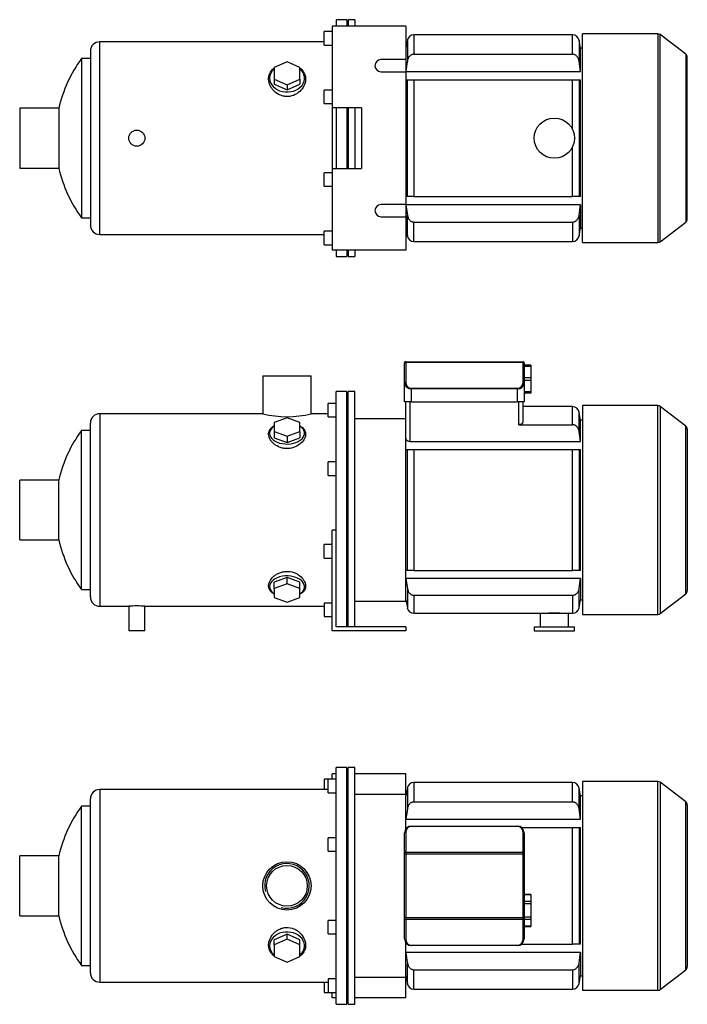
# Model space of a CAD drawing. Header units: millimetres. Extents: x 102 to 1175, y 32 to 775.
# Tile 1 of 2: x 102 to 599, y 42 to 775. Entities that reach past the tile are written whole.
import ezdxf

# ---------------------------------------------------------------- set-up
doc = ezdxf.new("R2010")
doc.units = ezdxf.units.MM
for name, color, linetype in [('BASETTA_MEC_80_T', 7, 'Continuous'), ('CARCASSA_MEC_80-', 7, 'Continuous'), ('COPRIVENTOLA_MEC', 7, 'Continuous'), ('CORPO_MH_3-5_[7]', 7, 'Continuous'), ('FLANGIA_MOTORE_T', 7, 'Continuous'), ('PIEDINO_MEC_80_I', 7, 'Continuous'), ('STAFFA_3-5-9_INT', 7, 'Continuous'), ('螺栓_：_六角头_-_M20.0', 7, 'Continuous')]:
    doc.layers.add(name, color=color, linetype=linetype)

# ---------------------------------------------------------------- blocks, each defined once
blk = doc.blocks.new('SE1')
at = {"layer": 'BASETTA_MEC_80_T', "color": 7, "linetype": 'Continuous'}
for p, q in [((388.3, 154.5), (388.3, 169.48)), ((389.1, 170.05), (389.1, 155.07)), ((393.3, 174.48), (472.3, 174.48)), ((393.3, 174.48), (393.3, 174.25)), ((472.3, 174.25), (393.3, 174.25)), ((472.3, 174.48), (472.3, 174.25)), ((476.5, 155.07), (476.5, 170.05)), ((477.3, 169.48), (477.3, 154.5)), ((388.3, 153.65), (388.3, 154.5)), ((389.1, 155.07), (476.5, 155.07)), ((389.1, 155.07), (389.1, 153.65)), ((476.5, 153.65), (476.5, 155.07)), ((477.3, 154.5), (477.3, 153.65)), ((388.3, 106.31), (388.3, 153.65)), ((389.1, 153.65), (388.3, 153.65)), ((476.5, 153.65), (389.1, 153.65)), ((389.1, 153.65), (389.1, 106.31)), ((476.5, 106.31), (476.5, 153.65)), ((477.3, 153.65), (476.5, 153.65)), ((477.3, 153.65), (477.3, 106.31)), ((388.3, 105.46), (388.3, 106.31)), ((389.1, 106.31), (388.3, 106.31)), ((388.3, 90.48), (388.3, 105.46)), ((389.1, 106.31), (476.5, 106.31)), ((389.1, 106.31), (389.1, 104.89)), ((476.5, 104.89), (389.1, 104.89)), ((389.1, 104.89), (389.1, 89.91)), ((476.5, 104.89), (476.5, 106.31)), ((477.3, 106.31), (476.5, 106.31)), ((476.5, 89.91), (476.5, 104.89)), ((477.3, 106.31), (477.3, 105.46)), ((477.3, 105.46), (477.3, 90.48)), ((393.3, 85.71), (472.3, 85.71)), ((393.3, 85.71), (393.3, 85.48)), ((472.3, 85.48), (393.3, 85.48)), ((472.3, 85.71), (472.3, 85.48))]:
    blk.add_line(p, q, dxfattribs=at)
for centre, radius, start, end in [((393.3, 169.48), 5, 90, 180), ((393.3, 170.05), 4.2, 90, 180), ((472.3, 169.48), 5, 0, 90), ((472.3, 170.05), 4.2, 0, 90), ((393.3, 90.48), 5, 180, 270), ((393.3, 89.91), 4.2, 180, 270), ((472.3, 90.48), 5, 270, 0), ((472.3, 89.91), 4.2, 270, 0)]:
    blk.add_arc(centre, radius, start, end, dxfattribs=at)
for centre, major_axis, start_param, end_param in [((389.1, 169.48), (-0.8, 0), 4.712389, 6.283185), ((476.5, 169.48), (0.8, 0), 0, 1.570796), ((389.1, 154.5), (0.8, 0), 1.570796, 3.141593), ((476.5, 154.5), (0.8, 0), 0, 1.570796), ((389.1, 105.46), (0.8, 0), 3.141593, 4.712389), ((476.5, 105.46), (0.8, 0), 4.712389, 6.283185), ((389.1, 90.48), (0.8, 0), 3.141593, 4.712389), ((476.5, 90.48), (-0.8, 0), 1.570796, 3.141593)]:
    blk.add_ellipse(centre, major_axis=major_axis, ratio=0.707107, start_param=start_param, end_param=end_param, dxfattribs=at)
at = {"layer": 'CARCASSA_MEC_80-', "color": 7, "linetype": 'Continuous'}
for p, q in [((395.26, 206.98), (395.26, 192.46)), ((513.34, 206.98), (395.26, 206.98)), ((513.34, 192.46), (513.34, 206.98)), ((390.34, 202.85), (389.3, 196.98)), ((390.34, 202.85), (390.34, 187.29)), ((518.27, 187.29), (518.27, 202.85)), ((519.3, 196.98), (518.27, 202.85)), ((395.26, 192.46), (513.34, 192.46)), ((519.3, 179.62), (519.3, 196.98)), ((520.8, 196.98), (519.3, 196.98)), ((390.34, 187.29), (389.3, 179.62)), ((519.3, 179.62), (518.27, 187.29)), ((389.3, 179.62), (519.3, 179.62)), ((475.3, 173.48), (513.34, 173.48)), ((513.34, 86.48), (513.34, 173.48)), ((513.34, 173.48), (518.27, 173.48)), ((518.27, 173.48), (519.3, 173.48)), ((518.27, 173.48), (518.27, 86.48)), ((519.3, 86.48), (519.3, 173.48)), ((475.3, 86.48), (513.34, 86.48)), ((518.27, 86.48), (513.34, 86.48)), ((519.3, 86.48), (518.27, 86.48)), ((519.3, 80.34), (389.3, 80.34)), ((518.27, 72.67), (519.3, 80.34)), ((519.3, 80.34), (519.3, 62.98)), ((390.34, 57.11), (390.34, 72.67)), ((395.26, 67.5), (513.34, 67.5)), ((395.26, 52.98), (395.26, 67.5)), ((513.34, 67.5), (513.34, 52.98)), ((518.27, 57.11), (518.27, 72.67)), ((389.3, 62.98), (390.34, 57.11)), ((518.27, 57.11), (519.3, 62.98)), ((519.3, 62.98), (520.8, 62.98)), ((395.26, 52.98), (513.34, 52.98))]:
    blk.add_line(p, q, dxfattribs=at)
for centre, start, end in [((395.26, 201.98), 90, 170), ((513.34, 201.98), 10, 90), ((395.26, 57.98), 190, 270), ((513.34, 57.98), 270, 350)]:
    blk.add_arc(centre, 5, start, end, dxfattribs=at)
for points, knots in [([(395.26, 192.46), (394.93, 192.46), (394.61, 192.42), (393.99, 192.27), (393.68, 192.16), (393.1, 191.87), (392.82, 191.69), (392.31, 191.29), (392.08, 191.06), (391.65, 190.57), (391.46, 190.31), (391.12, 189.75), (390.98, 189.47), (390.72, 188.87), (390.62, 188.56), (390.45, 187.93), (390.38, 187.62), (390.34, 187.29)], [0, 0, 0, 0, 0.125, 0.125, 0.25, 0.25, 0.375, 0.375, 0.5, 0.5, 0.625, 0.625, 0.75, 0.75, 0.875, 0.875, 1, 1, 1, 1]), ([(518.27, 187.29), (518.18, 187.94), (518.01, 188.56), (517.64, 189.45), (517.49, 189.75), (517.15, 190.3), (516.96, 190.56), (516.54, 191.05), (516.3, 191.28), (515.79, 191.69), (515.52, 191.86), (515.08, 192.08), (514.93, 192.15), (514.63, 192.26), (514.47, 192.31), (514, 192.42), (513.67, 192.46), (513.34, 192.46)], [0, 0, 0, 0, 0.25, 0.25, 0.375, 0.375, 0.5, 0.5, 0.625, 0.625, 0.75, 0.75, 0.8125, 0.8125, 0.875, 0.875, 1, 1, 1, 1]), ([(390.34, 72.67), (390.43, 72.02), (390.59, 71.4), (390.97, 70.51), (391.12, 70.21), (391.46, 69.66), (391.65, 69.4), (392.07, 68.91), (392.31, 68.68), (392.82, 68.27), (393.09, 68.1), (393.52, 67.88), (393.67, 67.81), (393.98, 67.7), (394.13, 67.65), (394.61, 67.54), (394.93, 67.5), (395.26, 67.5)], [0, 0, 0, 0, 0.25, 0.25, 0.375, 0.375, 0.5, 0.5, 0.625, 0.625, 0.75, 0.75, 0.8125, 0.8125, 0.875, 0.875, 1, 1, 1, 1]), ([(513.34, 67.5), (513.67, 67.5), (513.99, 67.54), (514.62, 67.69), (514.93, 67.8), (515.51, 68.09), (515.78, 68.27), (516.29, 68.67), (516.53, 68.9), (516.95, 69.39), (517.14, 69.65), (517.48, 70.21), (517.63, 70.49), (517.88, 71.09), (517.99, 71.4), (518.16, 72.03), (518.22, 72.34), (518.27, 72.67)], [0, 0, 0, 0, 0.125, 0.125, 0.25, 0.25, 0.375, 0.375, 0.5, 0.5, 0.625, 0.625, 0.75, 0.75, 0.875, 0.875, 1, 1, 1, 1])]:
    blk.add_open_spline(points, degree=3, knots=knots, dxfattribs=at)
blk.add_open_spline([(389.3, 80.34), (389.64, 77.78), (389.98, 75.22), (390.34, 72.67)], degree=3, dxfattribs=at)
at = {"layer": 'COPRIVENTOLA_MEC', "color": 7, "linetype": 'Continuous'}
for p, q in [((520.8, 207.73), (520.8, 52.23)), ((576.78, 207.73), (520.8, 207.73)), ((576.78, 52.23), (576.78, 207.73)), ((578.61, 207.11), (578.61, 52.85)), ((597.63, 192.52), (578.61, 207.11)), ((597.63, 67.44), (597.63, 192.52)), ((598.8, 190.14), (598.8, 69.82)), ((578.61, 52.85), (597.63, 67.44)), ((520.8, 52.23), (576.78, 52.23))]:
    blk.add_line(p, q, dxfattribs=at)
for centre, start, end in [((576.78, 204.73), 52.5, 90), ((595.8, 190.14), 0, 52.5), ((595.8, 69.82), 307.5, 0), ((576.78, 55.23), 270, 307.5)]:
    blk.add_arc(centre, 3, start, end, dxfattribs=at)
at = {"layer": 'CORPO_MH_3-5_[7]', "color": 7, "linetype": 'Continuous'}
for p, q in [((337.3, 41.73), (337.3, 218.23)), ((345.3, 218.23), (337.3, 218.23)), ((345.3, 41.73), (345.3, 218.23)), ((331.3, 199.35), (331.3, 209.35)), ((337.3, 209.35), (331.3, 209.35)), ((161.3, 201.73), (161.3, 58.23)), ((331.3, 201.73), (161.3, 201.73)), ((331.3, 199.35), (337.3, 199.35)), ((154.3, 65.23), (154.3, 194.73)), ((147.75, 70.73), (147.75, 189.23)), ((154.3, 189.23), (147.75, 189.23)), ((331.3, 155.79), (331.3, 165.79)), ((337.3, 165.79), (331.3, 165.79)), ((331.3, 155.79), (337.3, 155.79)), ((101.7, 107.73), (101.7, 152.23)), ((130.81, 152.23), (101.7, 152.23)), ((130.81, 107.73), (130.81, 152.23)), ((101.7, 107.73), (130.81, 107.73)), ((331.3, 94.17), (331.3, 104.17)), ((337.3, 104.17), (331.3, 104.17)), ((300.8, 93.99), (291.3, 89.67)), ((300.8, 90.29), (291.3, 85.97)), ((291.3, 85.97), (291.3, 89.67)), ((310.3, 89.67), (300.8, 93.99)), ((300.8, 90.29), (300.8, 93.99)), ((310.3, 85.97), (300.8, 90.29)), ((310.3, 85.97), (310.3, 89.67)), ((331.3, 94.17), (337.3, 94.17)), ((291.3, 85.97), (291.3, 77.33)), ((310.3, 77.33), (310.3, 85.97)), ((291.3, 77.33), (300.8, 73.01)), ((300.8, 73.01), (310.3, 77.33)), ((147.75, 70.73), (154.3, 70.73)), ((331.3, 60.61), (331.3, 50.61)), ((337.3, 60.61), (331.3, 60.61)), ((161.3, 58.23), (331.3, 58.23)), ((331.3, 50.61), (337.3, 50.61)), ((337.3, 41.73), (345.3, 41.73))]:
    blk.add_line(p, q, dxfattribs=at)
for radius in [18, 15.15]:
    blk.add_circle((300.7, 129.98), radius, dxfattribs=at)
for centre, radius, start, end in [((161.3, 194.73), 7, 90, 180), ((228.3, 129.98), 100, 143.66538, 167.14409), ((300.7, 129.98), 16.62, 255, 195), ((228.3, 129.98), 100, 192.85591, 216.33462), ((161.3, 65.23), 7, 180, 270)]:
    blk.add_arc(centre, radius, start, end, dxfattribs=at)
for start_param, end_param in [(2.390244, 6.283185), (0, 0.751348)]:
    blk.add_ellipse((300.8, 85.34), major_axis=(-13, 0), ratio=0.788011, start_param=start_param, end_param=end_param, dxfattribs=at)
blk.add_open_spline([(291.3, 77.59), (290.94, 77.86), (290.6, 78.14), (289.71, 78.97), (289.22, 79.55), (287.94, 81.41), (287.39, 82.78), (286.94, 85.74), (287.04, 87.26), (287.89, 90.33), (288.62, 91.83), (290.17, 93.92), (290.75, 94.57), (292.04, 95.79), (292.77, 96.35), (294.33, 97.34), (295.16, 97.76), (296.9, 98.44), (297.84, 98.69), (300.66, 99.13), (302.64, 99), (305.37, 98.21), (306.26, 97.85), (307.9, 96.98), (308.68, 96.47), (310.81, 94.75), (311.96, 93.38), (313.66, 90.47), (314.21, 88.92), (314.66, 85.87), (314.56, 84.34), (313.72, 81.53), (312.98, 80.21), (311.48, 78.55), (310.93, 78.06), (310.33, 77.61)], degree=3, knots=[0.1389216, 0.1389216, 0.1389216, 0.1389216, 0.15625, 0.15625, 0.1875, 0.1875, 0.25, 0.25, 0.3125, 0.3125, 0.375, 0.375, 0.40625, 0.40625, 0.4375, 0.4375, 0.46875, 0.46875, 0.5, 0.5, 0.5625, 0.5625, 0.59375, 0.59375, 0.625, 0.625, 0.6875, 0.6875, 0.75, 0.75, 0.8125, 0.8125, 0.875, 0.875, 0.9041554, 0.9041554, 0.9041554, 0.9041554], dxfattribs=at)
at = {"layer": 'FLANGIA_MOTORE_T', "color": 7, "linetype": 'Continuous'}
for p, q in [((346.3, 216.73), (345.3, 216.73)), ((346.3, 41.73), (346.3, 218.23)), ((351.3, 218.23), (346.3, 218.23)), ((351.3, 41.73), (351.3, 218.23)), ((389.3, 197.98), (351.3, 197.98)), ((389.3, 172.48), (389.3, 197.98)), ((389.3, 61.98), (389.3, 87.48)), ((351.3, 61.98), (389.3, 61.98)), ((345.3, 43.23), (346.3, 43.23)), ((346.3, 41.73), (351.3, 41.73))]:
    blk.add_line(p, q, dxfattribs=at)
at = {"layer": 'STAFFA_3-5-9_INT', "color": 7, "linetype": 'Continuous'}
for p, q in [((337.3, 213.48), (334.3, 213.48)), ((334.3, 209.35), (334.3, 213.48)), ((389.3, 213.48), (351.3, 213.48)), ((389.3, 197.98), (389.3, 213.48)), ((328.3, 209.35), (328.3, 201.73)), ((331.3, 209.35), (328.3, 209.35)), ((389.3, 46.48), (389.3, 61.98)), ((328.3, 58.23), (328.3, 50.61)), ((328.3, 50.61), (331.3, 50.61)), ((334.3, 46.48), (334.3, 50.61)), ((337.3, 46.48), (334.3, 46.48)), ((389.3, 46.48), (351.3, 46.48))]:
    blk.add_line(p, q, dxfattribs=at)
at = {"layer": '螺栓_：_六角头_-_M20.0', "color": 7, "linetype": 'Continuous'}
for p, q in [((482.3, 123.43), (477.3, 123.43)), ((482.3, 123.17), (477.3, 123.17)), ((482.3, 118.26), (477.3, 118.26)), ((482.3, 123.43), (482.3, 123.17)), ((482.3, 123.17), (482.3, 118.26)), ((482.3, 118.26), (482.3, 116.53)), ((482.3, 116.53), (477.3, 116.53)), ((482.3, 116.53), (482.3, 106.71)), ((482.3, 106.71), (477.3, 106.71)), ((482.3, 104.98), (477.3, 104.98)), ((482.3, 106.71), (482.3, 104.98)), ((482.3, 104.98), (482.3, 100.07)), ((482.3, 100.07), (477.3, 100.07)), ((477.3, 99.8), (482.3, 99.8)), ((482.3, 100.07), (482.3, 99.8))]:
    blk.add_line(p, q, dxfattribs=at)
blk = doc.blocks.new('SE2')
at = {"layer": 'BASETTA_MEC_80_T', "color": 7, "linetype": 'Continuous'}
for p, q in [((388.3, 519.37), (388.3, 519.72)), ((388.3, 504.39), (388.3, 519.37)), ((389.1, 520.52), (476.5, 520.52)), ((389.1, 520.52), (389.1, 519.93)), ((476.5, 519.93), (389.1, 519.93)), ((389.1, 519.93), (389.1, 504.95)), ((476.5, 519.93), (476.5, 520.52)), ((476.5, 504.95), (476.5, 519.93)), ((477.3, 519.72), (477.3, 519.37)), ((477.3, 519.37), (477.3, 504.39)), ((388.3, 490.52), (388.3, 504.39)), ((393.3, 500.75), (472.3, 500.75)), ((393.3, 500.75), (393.3, 500.19)), ((393.3, 500.19), (393.3, 490.52)), ((472.3, 500.19), (393.3, 500.19)), ((472.3, 500.75), (472.3, 500.19)), ((472.3, 490.52), (472.3, 500.19)), ((477.3, 504.39), (477.3, 490.52)), ((393.3, 490.52), (388.3, 490.52)), ((393.3, 490.52), (472.3, 490.52)), ((477.3, 490.52), (472.3, 490.52))]:
    blk.add_line(p, q, dxfattribs=at)
for centre, radius, start, end in [((389.1, 519.72), 0.8, 90, 180), ((476.5, 519.72), 0.8, 0, 90), ((393.3, 504.95), 4.2, 180, 270), ((472.3, 504.95), 4.2, 270, 0)]:
    blk.add_arc(centre, radius, start, end, dxfattribs=at)
for centre, major_axis, ratio, start_param, end_param in [((389.1, 519.37), (0.8, 0), 0.707107, 1.570796, 3.141593), ((476.5, 519.37), (0.8, 0), 0.707107, 0, 1.570796), ((389.1, 504.39), (0.8, 0), 0.707107, 1.570796, 3.141593), ((393.3, 504.39), (5, 0), 0.84, 3.141593, 4.712389), ((472.3, 504.39), (5, 0), 0.84, 4.712389, 6.283185), ((476.5, 504.39), (-0.8, 0), 0.707107, 3.141593, 4.712389)]:
    blk.add_ellipse(centre, major_axis=major_axis, ratio=ratio, start_param=start_param, end_param=end_param, dxfattribs=at)
at = {"layer": 'CARCASSA_MEC_80-', "color": 7, "linetype": 'Continuous'}
for p, q in [((389.3, 464.64), (389.3, 490.52)), ((392.3, 490.52), (392.3, 460.98)), ((473.3, 473.55), (473.3, 490.52)), ((476.3, 490.52), (476.3, 475.51)), ((513.34, 487.02), (476.3, 487.02)), ((513.34, 473.55), (513.34, 487.02)), ((518.27, 468.48), (518.27, 482.88)), ((519.3, 477.02), (518.27, 482.88)), ((519.3, 460.98), (519.3, 477.02)), ((520.8, 477.02), (519.3, 477.02)), ((473.3, 473.55), (513.34, 473.55)), ((519.3, 460.98), (518.27, 468.48)), ((389.3, 455.02), (390.34, 455.02)), ((390.34, 365.02), (390.34, 455.02)), ((390.34, 455.02), (395.26, 455.02)), ((392.3, 460.98), (519.3, 460.98)), ((395.26, 455.02), (513.34, 455.02)), ((395.26, 455.02), (395.26, 365.02)), ((513.34, 365.02), (513.34, 455.02)), ((513.34, 455.02), (518.27, 455.02)), ((518.27, 455.02), (519.3, 455.02)), ((518.27, 455.02), (518.27, 365.02)), ((519.3, 365.02), (519.3, 455.02)), ((390.34, 365.02), (389.3, 365.02)), ((395.26, 365.02), (390.34, 365.02)), ((395.26, 365.02), (513.34, 365.02)), ((518.27, 365.02), (513.34, 365.02)), ((519.3, 365.02), (518.27, 365.02)), ((519.3, 359.06), (389.3, 359.06)), ((389.3, 359.06), (390.34, 351.56)), ((518.27, 351.56), (519.3, 359.06)), ((519.3, 359.06), (519.3, 343.02)), ((390.34, 351.56), (390.34, 337.15)), ((395.26, 346.48), (513.34, 346.48)), ((395.26, 346.48), (395.26, 333.02)), ((513.34, 346.48), (513.34, 333.02)), ((518.27, 337.15), (518.27, 351.56)), ((389.3, 343.02), (390.34, 337.15)), ((518.27, 337.15), (519.3, 343.02)), ((519.3, 343.02), (520.8, 343.02)), ((395.26, 333.02), (489.3, 333.02)), ((510.3, 333.02), (513.34, 333.02))]:
    blk.add_line(p, q, dxfattribs=at)
for centre, radius, start, end in [((513.34, 482.02), 5, 10, 90), ((395.26, 338.02), 5, 190, 270), ((499.8, 256.2), 77.01, 85.9047, 94.0953), ((513.34, 338.02), 5, 270, 350)]:
    blk.add_arc(centre, radius, start, end, dxfattribs=at)
for points, knots in [([(476.3, 475.51), (476.3, 475.28), (476.24, 475.05), (476.04, 474.72), (475.96, 474.61), (475.76, 474.4), (475.64, 474.3), (475.38, 474.11), (475.23, 474.02), (474.91, 473.86), (474.74, 473.79), (474.35, 473.68), (474.15, 473.63), (473.74, 473.57), (473.52, 473.55), (473.3, 473.55)], [0, 0, 0, 0, 0.25, 0.25, 0.375, 0.375, 0.5, 0.5, 0.625, 0.625, 0.75, 0.75, 0.875, 0.875, 1, 1, 1, 1]), ([(518.27, 468.48), (518.18, 469.12), (518.01, 469.73), (517.63, 470.61), (517.48, 470.9), (517.14, 471.45), (516.95, 471.7), (516.52, 472.18), (516.28, 472.41), (515.77, 472.8), (515.5, 472.97), (515.07, 473.18), (514.92, 473.25), (514.61, 473.36), (514.46, 473.4), (513.99, 473.51), (513.67, 473.55), (513.34, 473.55)], [0, 0, 0, 0, 0.25, 0.25, 0.375, 0.375, 0.5, 0.5, 0.625, 0.625, 0.75, 0.75, 0.8125, 0.8125, 0.875, 0.875, 1, 1, 1, 1]), ([(392.3, 460.98), (392.08, 460.98), (391.85, 461), (391.42, 461.08), (391.21, 461.14), (390.83, 461.29), (390.65, 461.39), (390.33, 461.59), (390.19, 461.7), (389.94, 461.93), (389.82, 462.06), (389.64, 462.31), (389.56, 462.44), (389.43, 462.71), (389.38, 462.85), (389.32, 463.12), (389.3, 463.25), (389.3, 463.39)], [0, 0, 0, 0, 0.125, 0.125, 0.25, 0.25, 0.375, 0.375, 0.5, 0.5, 0.625, 0.625, 0.75, 0.75, 0.875, 0.875, 1, 1, 1, 1]), ([(390.34, 351.56), (390.43, 350.92), (390.6, 350.3), (390.98, 349.42), (391.13, 349.13), (391.47, 348.59), (391.66, 348.33), (392.09, 347.85), (392.32, 347.63), (392.83, 347.23), (393.1, 347.06), (393.54, 346.85), (393.69, 346.79), (393.99, 346.68), (394.15, 346.63), (394.61, 346.52), (394.94, 346.48), (395.26, 346.48)], [0, 0, 0, 0, 0.25, 0.25, 0.375, 0.375, 0.5, 0.5, 0.625, 0.625, 0.75, 0.75, 0.8125, 0.8125, 0.875, 0.875, 1, 1, 1, 1]), ([(513.34, 346.48), (513.67, 346.48), (513.99, 346.52), (514.61, 346.67), (514.92, 346.78), (515.49, 347.06), (515.76, 347.23), (516.28, 347.62), (516.51, 347.84), (516.94, 348.32), (517.13, 348.58), (517.47, 349.13), (517.62, 349.41), (517.88, 350), (517.99, 350.3), (518.16, 350.92), (518.22, 351.24), (518.27, 351.56)], [0, 0, 0, 0, 0.125, 0.125, 0.25, 0.25, 0.375, 0.375, 0.5, 0.5, 0.625, 0.625, 0.75, 0.75, 0.875, 0.875, 1, 1, 1, 1])]:
    blk.add_open_spline(points, degree=3, knots=knots, dxfattribs=at)
at = {"layer": 'COPRIVENTOLA_MEC', "color": 7, "linetype": 'Continuous'}
for p, q in [((520.8, 487.77), (520.8, 332.27)), ((576.78, 487.77), (520.8, 487.77)), ((576.78, 332.27), (576.78, 487.77)), ((578.61, 487.15), (578.61, 332.89)), ((597.63, 472.55), (578.61, 487.15)), ((597.63, 347.48), (597.63, 472.55)), ((598.8, 470.17), (598.8, 349.86)), ((578.61, 332.89), (597.63, 347.48)), ((520.8, 332.27), (576.78, 332.27))]:
    blk.add_line(p, q, dxfattribs=at)
for centre, start, end in [((576.78, 484.77), 52.5, 90), ((595.8, 470.17), 0, 52.5), ((595.8, 349.86), 307.5, 0), ((576.78, 335.27), 270, 307.5)]:
    blk.add_arc(centre, 3, start, end, dxfattribs=at)
at = {"layer": 'CORPO_MH_3-5_[7]', "color": 7, "linetype": 'Continuous'}
for p, q in [((282.7, 510.02), (318.7, 510.02)), ((282.7, 510.02), (282.7, 481.76)), ((318.7, 481.77), (318.7, 510.02)), ((337.3, 381.45), (337.3, 498.27)), ((345.3, 498.27), (337.3, 498.27)), ((345.3, 323.02), (345.3, 498.27)), ((331.3, 479.39), (331.3, 489.39)), ((337.3, 489.39), (331.3, 489.39)), ((161.3, 481.77), (161.3, 338.27)), ((282.74, 481.77), (161.3, 481.77)), ((300.8, 478.63), (291.3, 475.25)), ((310.3, 475.25), (300.8, 478.63)), ((331.3, 481.77), (318.7, 481.77)), ((331.3, 479.39), (337.3, 479.39)), ((154.3, 345.27), (154.3, 474.77)), ((291.3, 475.25), (291.3, 468.5)), ((310.3, 468.5), (310.3, 475.25)), ((147.75, 350.77), (147.75, 469.27)), ((154.3, 469.27), (147.75, 469.27)), ((291.3, 468.5), (291.3, 463.77)), ((291.3, 468.5), (300.8, 465.12)), ((291.3, 463.77), (300.8, 460.39)), ((300.8, 465.12), (310.3, 468.5)), ((300.8, 465.12), (300.8, 460.39)), ((300.8, 460.39), (310.3, 463.77)), ((310.3, 468.5), (310.3, 463.77)), ((331.3, 435.82), (331.3, 445.82)), ((337.3, 445.82), (331.3, 445.82)), ((331.3, 435.82), (337.3, 435.82)), ((101.7, 387.77), (101.7, 432.27)), ((130.81, 432.27), (101.7, 432.27)), ((130.81, 387.77), (130.81, 432.27)), ((101.7, 387.77), (130.81, 387.77)), ((300.8, 359.64), (291.3, 356.26)), ((310.3, 356.26), (300.8, 359.64)), ((300.8, 354.91), (300.8, 359.64)), ((291.3, 351.53), (291.3, 356.26)), ((300.8, 354.91), (291.3, 351.53)), ((310.3, 351.53), (300.8, 354.91)), ((310.3, 351.53), (310.3, 356.26)), ((147.75, 350.77), (154.3, 350.77)), ((291.3, 351.53), (291.3, 344.78)), ((291.3, 344.78), (300.8, 341.4)), ((300.8, 341.4), (310.3, 344.78)), ((310.3, 344.78), (310.3, 351.53)), ((161.3, 338.27), (182.9, 338.27)), ((182.9, 338.27), (182.9, 320.02)), ((194.88, 338.27), (328.3, 338.27)), ((194.9, 320.02), (194.9, 338.27)), ((194.9, 320.02), (182.9, 320.02))]:
    blk.add_line(p, q, dxfattribs=at)
for centre, radius, start, end in [((161.3, 474.77), 7, 90, 180), ((300.7, 551.24), 71.77, 255.4749, 284.5251), ((228.3, 410.02), 100, 143.66538, 167.14409), ((228.3, 410.02), 100, 192.85591, 216.33462), ((161.3, 345.27), 7, 180, 270), ((188.9, 266.76), 71.76, 85.20375, 94.79625)]:
    blk.add_arc(centre, radius, start, end, dxfattribs=at)
for centre, start_param, end_param in [((300.8, 467.15), 0, 3.892941), ((300.8, 467.15), 5.531837, 6.283185), ((300.8, 352.89), 2.390244, 6.283185), ((300.8, 352.89), 0, 0.751348)]:
    blk.add_ellipse(centre, major_axis=(-13, 0), ratio=0.615661, start_param=start_param, end_param=end_param, dxfattribs=at)
for points, knots in [([(302.78, 455.86), (301.83, 455.74), (300.88, 455.71), (298.98, 455.81), (298.03, 455.96), (295.29, 456.64), (293.61, 457.42), (291.5, 458.85), (290.85, 459.38), (289.71, 460.49), (289.22, 461.06), (287.94, 462.86), (287.39, 464.09), (286.94, 466.53), (287.04, 467.69), (287.89, 469.85), (288.62, 470.8), (290.13, 472.03), (290.68, 472.38), (291.28, 472.7)], [0, 0, 0, 0, 0.03125, 0.03125, 0.0625, 0.0625, 0.125, 0.125, 0.15625, 0.15625, 0.1875, 0.1875, 0.25, 0.25, 0.3125, 0.3125, 0.375, 0.375, 0.4043708, 0.4043708, 0.4043708, 0.4043708]), ([(310.33, 472.7), (311.33, 472.17), (312.16, 471.54), (313.66, 469.93), (314.21, 468.88), (314.66, 466.63), (314.56, 465.41), (313.72, 462.97), (312.98, 461.73), (310.93, 459.45), (309.59, 458.38), (306.5, 456.73), (304.69, 456.11), (302.78, 455.86)], [0.6394434, 0.6394434, 0.6394434, 0.6394434, 0.6875, 0.6875, 0.75, 0.75, 0.8125, 0.8125, 0.875, 0.875, 0.9375, 0.9375, 1, 1, 1, 1]), ([(291.3, 347.32), (290.94, 347.51), (290.6, 347.72), (289.71, 348.32), (289.22, 348.74), (287.94, 350.11), (287.39, 351.14), (286.94, 353.41), (287.04, 354.61), (287.89, 357.07), (288.62, 358.29), (290.17, 360.02), (290.75, 360.56), (292.04, 361.58), (292.77, 362.05), (294.33, 362.89), (295.16, 363.25), (296.9, 363.82), (297.84, 364.04), (300.66, 364.42), (302.64, 364.3), (305.37, 363.63), (306.26, 363.32), (307.9, 362.58), (308.68, 362.15), (310.81, 360.7), (311.96, 359.57), (313.66, 357.19), (314.21, 355.93), (314.66, 353.52), (314.56, 352.33), (313.72, 350.2), (312.98, 349.22), (311.48, 348.01), (310.93, 347.66), (310.33, 347.34)], [0.1389216, 0.1389216, 0.1389216, 0.1389216, 0.15625, 0.15625, 0.1875, 0.1875, 0.25, 0.25, 0.3125, 0.3125, 0.375, 0.375, 0.40625, 0.40625, 0.4375, 0.4375, 0.46875, 0.46875, 0.5, 0.5, 0.5625, 0.5625, 0.59375, 0.59375, 0.625, 0.625, 0.6875, 0.6875, 0.75, 0.75, 0.8125, 0.8125, 0.875, 0.875, 0.9041554, 0.9041554, 0.9041554, 0.9041554])]:
    blk.add_open_spline(points, degree=3, knots=knots, dxfattribs=at)
at = {"layer": 'FLANGIA_MOTORE_T', "color": 7, "linetype": 'Continuous'}
for p, q in [((346.3, 496.77), (345.3, 496.77)), ((346.3, 323.02), (346.3, 498.27)), ((351.3, 498.27), (346.3, 498.27)), ((351.3, 323.02), (351.3, 498.27)), ((389.3, 478.02), (351.3, 478.02)), ((389.3, 342.02), (389.3, 464.64)), ((351.3, 342.02), (389.3, 342.02)), ((345.3, 323.27), (346.3, 323.27))]:
    blk.add_line(p, q, dxfattribs=at)
at = {"layer": 'PIEDINO_MEC_80_I', "color": 7, "linetype": 'Continuous'}
for p, q in [((489.3, 333.02), (510.3, 333.02)), ((489.3, 333.02), (489.3, 323.02)), ((510.3, 323.02), (510.3, 333.02)), ((484.8, 323.02), (514.8, 323.02)), ((484.8, 323.02), (484.8, 320.02)), ((514.8, 320.02), (514.8, 323.02)), ((484.8, 320.02), (514.8, 320.02))]:
    blk.add_line(p, q, dxfattribs=at)
at = {"layer": 'STAFFA_3-5-9_INT', "color": 7, "linetype": 'Continuous'}
for p, q in [((334.3, 320.02), (334.3, 395.02)), ((337.3, 395.02), (334.3, 395.02)), ((328.3, 374.21), (328.3, 384.21)), ((334.3, 384.21), (328.3, 384.21)), ((328.3, 374.21), (334.3, 374.21)), ((337.3, 323.02), (337.3, 381.45)), ((328.3, 340.64), (328.3, 330.64)), ((334.3, 340.64), (328.3, 340.64)), ((328.3, 330.64), (334.3, 330.64)), ((389.3, 323.02), (337.3, 323.02)), ((389.3, 323.02), (389.3, 320.02)), ((389.3, 320.02), (334.3, 320.02))]:
    blk.add_line(p, q, dxfattribs=at)
at = {"layer": '螺栓_：_六角头_-_M20.0', "color": 7, "linetype": 'Continuous'}
for p, q in [((482.3, 518.02), (477.3, 518.02)), ((482.3, 517.02), (477.3, 517.02)), ((482.3, 518.02), (482.3, 517.02)), ((482.3, 517.02), (482.3, 508.52)), ((482.3, 508.52), (477.3, 508.52)), ((482.3, 506.52), (477.3, 506.52)), ((482.3, 508.52), (482.3, 506.52)), ((482.3, 506.52), (482.3, 498.02)), ((482.3, 498.02), (477.3, 498.02)), ((482.3, 497.02), (477.3, 497.02)), ((482.3, 498.02), (482.3, 497.02))]:
    blk.add_line(p, q, dxfattribs=at)
blk = doc.blocks.new('SE3')
at = {"layer": 'CARCASSA_MEC_80-', "color": 7, "linetype": 'Continuous'}
for p, q in [((395.26, 764.05), (395.26, 749.54)), ((513.34, 764.05), (395.26, 764.05)), ((513.34, 749.54), (513.34, 764.05)), ((390.34, 759.92), (389.3, 754.05)), ((390.34, 759.92), (390.34, 744.37)), ((518.27, 759.92), (518.27, 744.37)), ((519.3, 754.05), (518.27, 759.92)), ((395.26, 749.54), (513.34, 749.54)), ((519.3, 736.69), (519.3, 754.05)), ((520.8, 754.05), (519.3, 754.05)), ((519.3, 736.69), (518.27, 744.37)), ((389.3, 736.69), (519.3, 736.69)), ((389.3, 730.55), (390.34, 730.55)), ((390.34, 643.55), (390.34, 730.55)), ((390.34, 730.55), (395.26, 730.55)), ((395.26, 730.55), (513.34, 730.55)), ((395.26, 730.55), (395.26, 643.55)), ((513.34, 693.51), (513.34, 730.55)), ((513.34, 730.55), (518.27, 730.55)), ((518.27, 730.55), (519.3, 730.55)), ((518.27, 730.55), (518.27, 643.55)), ((519.3, 643.55), (519.3, 730.55)), ((513.34, 643.55), (513.34, 680.6)), ((390.34, 643.55), (389.3, 643.55)), ((395.26, 643.55), (390.34, 643.55)), ((395.26, 643.55), (513.34, 643.55)), ((518.27, 643.55), (513.34, 643.55)), ((519.3, 643.55), (518.27, 643.55)), ((519.3, 637.42), (389.3, 637.42)), ((389.3, 637.42), (390.34, 629.74)), ((518.27, 629.74), (519.3, 637.42)), ((519.3, 637.42), (519.3, 620.05)), ((390.34, 614.19), (390.34, 629.74)), ((395.26, 624.57), (513.34, 624.57)), ((395.26, 610.05), (395.26, 624.57)), ((513.34, 624.57), (513.34, 610.05)), ((518.27, 629.74), (518.27, 614.19)), ((389.3, 620.05), (390.34, 614.19)), ((518.27, 614.19), (519.3, 620.05)), ((519.3, 620.05), (520.8, 620.05)), ((395.26, 610.05), (513.34, 610.05))]:
    blk.add_line(p, q, dxfattribs=at)
for centre, start, end in [((395.26, 759.05), 90, 170), ((513.34, 759.05), 10, 90), ((395.26, 615.05), 190, 270), ((513.34, 615.05), 270, 350)]:
    blk.add_arc(centre, 5, start, end, dxfattribs=at)
for points, knots in [([(395.26, 749.54), (394.93, 749.54), (394.61, 749.5), (393.99, 749.35), (393.68, 749.23), (393.1, 748.94), (392.82, 748.77), (392.31, 748.36), (392.08, 748.14), (391.65, 747.65), (391.46, 747.38), (391.12, 746.83), (390.98, 746.54), (390.72, 745.94), (390.62, 745.63), (390.45, 745.01), (390.38, 744.69), (390.34, 744.37)], [0, 0, 0, 0, 0.125, 0.125, 0.25, 0.25, 0.375, 0.375, 0.5, 0.5, 0.625, 0.625, 0.75, 0.75, 0.875, 0.875, 1, 1, 1, 1]), ([(518.27, 744.37), (518.18, 745.01), (518.01, 745.64), (517.64, 746.53), (517.49, 746.82), (517.15, 747.38), (516.96, 747.64), (516.54, 748.13), (516.3, 748.36), (515.79, 748.76), (515.52, 748.94), (515.08, 749.15), (514.93, 749.22), (514.63, 749.33), (514.47, 749.38), (514, 749.5), (513.67, 749.54), (513.34, 749.54)], [0, 0, 0, 0, 0.25, 0.25, 0.375, 0.375, 0.5, 0.5, 0.625, 0.625, 0.75, 0.75, 0.8125, 0.8125, 0.875, 0.875, 1, 1, 1, 1]), ([(390.34, 629.74), (390.43, 629.09), (390.59, 628.47), (390.97, 627.58), (391.12, 627.29), (391.46, 626.73), (391.65, 626.47), (392.07, 625.98), (392.31, 625.75), (392.82, 625.35), (393.09, 625.17), (393.52, 624.95), (393.67, 624.89), (393.98, 624.78), (394.13, 624.73), (394.61, 624.61), (394.93, 624.57), (395.26, 624.57)], [0, 0, 0, 0, 0.25, 0.25, 0.375, 0.375, 0.5, 0.5, 0.625, 0.625, 0.75, 0.75, 0.8125, 0.8125, 0.875, 0.875, 1, 1, 1, 1]), ([(513.34, 624.57), (513.67, 624.57), (513.99, 624.61), (514.62, 624.76), (514.93, 624.88), (515.51, 625.17), (515.78, 625.34), (516.29, 625.75), (516.53, 625.97), (516.95, 626.46), (517.14, 626.73), (517.48, 627.28), (517.63, 627.57), (517.88, 628.16), (517.99, 628.47), (518.16, 629.1), (518.22, 629.42), (518.27, 629.74)], [0, 0, 0, 0, 0.125, 0.125, 0.25, 0.25, 0.375, 0.375, 0.5, 0.5, 0.625, 0.625, 0.75, 0.75, 0.875, 0.875, 1, 1, 1, 1])]:
    blk.add_open_spline(points, degree=3, knots=knots, dxfattribs=at)
blk.add_open_spline([(390.34, 744.37), (389.98, 741.81), (389.64, 739.25), (389.3, 736.69)], degree=3, dxfattribs=at)
at = {"layer": 'COPRIVENTOLA_MEC', "color": 7, "linetype": 'Continuous'}
for p, q in [((520.8, 609.3), (520.8, 764.8)), ((576.78, 764.8), (520.8, 764.8)), ((576.78, 764.8), (576.78, 609.3)), ((578.61, 609.92), (578.61, 764.18)), ((597.63, 749.59), (578.61, 764.18)), ((597.63, 749.59), (597.63, 624.52)), ((598.8, 626.9), (598.8, 747.21)), ((578.61, 609.92), (597.63, 624.52)), ((520.8, 609.3), (576.78, 609.3))]:
    blk.add_line(p, q, dxfattribs=at)
for centre, start, end in [((576.78, 761.8), 52.5, 90), ((595.8, 747.21), 0, 52.5), ((595.8, 626.9), 307.5, 0), ((576.78, 612.3), 270, 307.5)]:
    blk.add_arc(centre, 3, start, end, dxfattribs=at)
at = {"layer": 'CORPO_MH_3-5_[7]', "color": 7, "linetype": 'Continuous'}
for p, q in [((337.3, 775.3), (337.3, 770.55)), ((345.3, 775.3), (337.3, 775.3)), ((345.3, 775.3), (345.3, 770.55)), ((161.3, 615.3), (161.3, 758.8)), ((328.3, 758.8), (161.3, 758.8)), ((154.3, 751.8), (154.3, 622.3)), ((147.75, 746.3), (147.75, 627.8)), ((154.3, 746.3), (147.75, 746.3)), ((300.8, 744.03), (291.3, 739.71)), ((310.3, 739.71), (300.8, 744.03)), ((291.3, 739.71), (291.3, 731.06)), ((310.3, 731.06), (310.3, 739.71)), ((291.3, 731.06), (291.3, 727.37)), ((291.3, 731.06), (300.8, 726.74)), ((291.3, 727.37), (300.8, 723.05)), ((300.8, 726.74), (310.3, 731.06)), ((300.8, 723.05), (310.3, 727.37)), ((300.8, 726.74), (300.8, 723.05)), ((310.3, 731.06), (310.3, 727.37)), ((101.7, 709.3), (101.7, 664.8)), ((130.81, 709.3), (101.7, 709.3)), ((130.81, 709.3), (130.81, 664.8)), ((337.3, 709.55), (337.3, 664.55)), ((345.3, 709.55), (345.3, 664.55)), ((101.7, 664.8), (130.81, 664.8)), ((147.75, 627.8), (154.3, 627.8)), ((161.3, 615.3), (328.3, 615.3)), ((337.3, 603.55), (337.3, 598.8)), ((345.3, 603.55), (345.3, 598.8)), ((337.3, 598.8), (345.3, 598.8))]:
    blk.add_line(p, q, dxfattribs=at)
blk.add_circle((188.9, 687.05), 6, dxfattribs=at)
for centre, radius, start, end in [((161.3, 751.8), 7, 90, 180), ((228.3, 687.05), 100, 143.66538, 167.14409), ((228.3, 687.05), 100, 192.85591, 216.33462), ((161.3, 622.3), 7, 180, 270)]:
    blk.add_arc(centre, radius, start, end, dxfattribs=at)
for start_param, end_param in [(0, 3.892941), (5.531837, 6.283185)]:
    blk.add_ellipse((300.8, 731.69), major_axis=(-13, 0), ratio=0.788011, start_param=start_param, end_param=end_param, dxfattribs=at)
for points, knots in [([(302.78, 718.19), (301.83, 718.04), (300.88, 718), (298.98, 718.13), (298.03, 718.3), (295.29, 719.1), (293.61, 720.01), (291.5, 721.72), (290.85, 722.36), (289.71, 723.68), (289.22, 724.38), (287.94, 726.58), (287.39, 728.1), (286.94, 731.19), (287.04, 732.68), (287.89, 735.52), (288.62, 736.81), (290.13, 738.49), (290.68, 738.98), (291.28, 739.43)], [0, 0, 0, 0, 0.03125, 0.03125, 0.0625, 0.0625, 0.125, 0.125, 0.15625, 0.15625, 0.1875, 0.1875, 0.25, 0.25, 0.3125, 0.3125, 0.375, 0.375, 0.4043708, 0.4043708, 0.4043708, 0.4043708]), ([(310.33, 739.43), (311.33, 738.68), (312.16, 737.82), (313.66, 735.63), (314.21, 734.24), (314.66, 731.32), (314.56, 729.76), (313.72, 726.72), (312.98, 725.19), (310.93, 722.43), (309.59, 721.16), (306.5, 719.2), (304.69, 718.48), (302.78, 718.19)], [0.6394434, 0.6394434, 0.6394434, 0.6394434, 0.6875, 0.6875, 0.75, 0.75, 0.8125, 0.8125, 0.875, 0.875, 0.9375, 0.9375, 1, 1, 1, 1])]:
    blk.add_open_spline(points, degree=3, knots=knots, dxfattribs=at)
at = {"layer": 'FLANGIA_MOTORE_T', "color": 7, "linetype": 'Continuous'}
for p, q in [((346.3, 773.8), (345.3, 773.8)), ((346.3, 775.3), (346.3, 770.55)), ((351.3, 775.3), (346.3, 775.3)), ((351.3, 775.3), (351.3, 770.55)), ((389.3, 745.55), (389.3, 736.55)), ((346.3, 709.55), (346.3, 664.55)), ((351.3, 709.55), (351.3, 664.55)), ((389.3, 637.55), (389.3, 628.55)), ((346.3, 603.55), (346.3, 598.8)), ((351.3, 603.55), (351.3, 598.8)), ((345.3, 600.3), (346.3, 600.3)), ((346.3, 598.8), (351.3, 598.8))]:
    blk.add_line(p, q, dxfattribs=at)
at = {"layer": 'PIEDINO_MEC_80_I', "color": 7, "linetype": 'Continuous'}
blk.add_circle((499.8, 687.05), 15, dxfattribs=at)
at = {"layer": 'STAFFA_3-5-9_INT', "color": 7, "linetype": 'Continuous'}
for p, q in [((389.3, 770.55), (334.3, 770.55)), ((334.3, 770.55), (334.3, 709.55)), ((389.3, 770.55), (389.3, 745.55)), ((328.3, 756.43), (328.3, 766.43)), ((334.3, 766.43), (328.3, 766.43)), ((328.3, 756.43), (334.3, 756.43)), ((389.3, 745.55), (370.7, 745.55)), ((370.7, 736.55), (389.3, 736.55)), ((389.3, 736.55), (389.3, 637.55)), ((328.3, 712.86), (328.3, 722.86)), ((334.3, 722.86), (328.3, 722.86)), ((328.3, 712.86), (334.3, 712.86)), ((334.3, 709.55), (334.3, 664.55)), ((356.3, 709.55), (334.3, 709.55)), ((356.3, 709.55), (356.3, 664.55)), ((328.3, 651.25), (328.3, 661.25)), ((334.3, 661.25), (328.3, 661.25)), ((334.3, 664.55), (334.3, 603.55)), ((334.3, 664.55), (356.3, 664.55)), ((328.3, 651.25), (334.3, 651.25)), ((389.3, 637.55), (370.7, 637.55)), ((370.7, 628.55), (389.3, 628.55)), ((389.3, 628.55), (389.3, 603.55)), ((328.3, 607.68), (328.3, 617.68)), ((334.3, 617.68), (328.3, 617.68)), ((328.3, 607.68), (334.3, 607.68)), ((389.3, 603.55), (334.3, 603.55))]:
    blk.add_line(p, q, dxfattribs=at)
for centre in [(370.7, 741.05), (370.7, 633.05)]:
    blk.add_arc(centre, 4.5, 90, 270, dxfattribs=at)

msp = doc.modelspace()

# ---------------------------------------------------------------- block references
for name in ['SE3', 'SE2', 'SE1']:
    msp.add_blockref(name, (0, 0))

doc.saveas('drawing.dxf')
